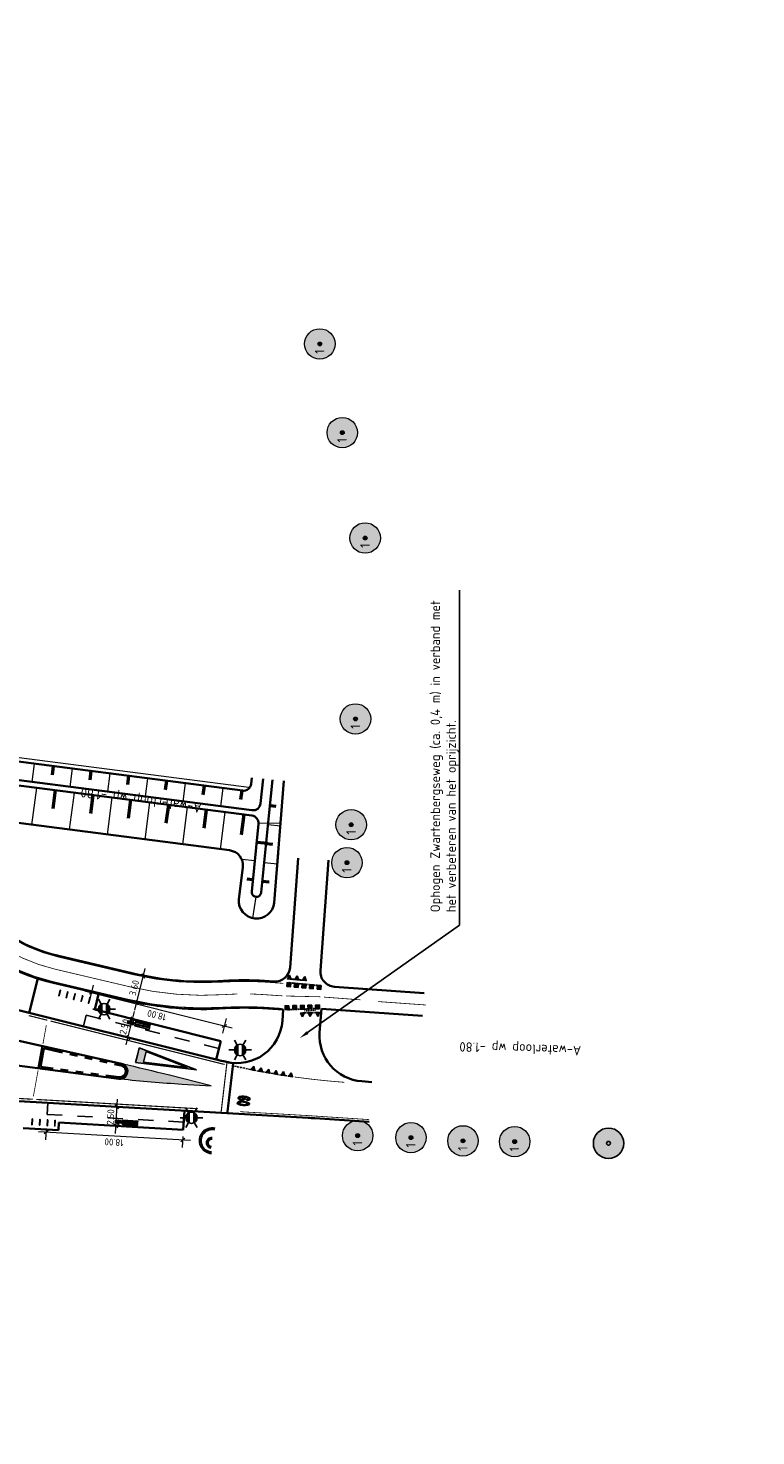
# Model space of a CAD drawing. Header units: metres. Extents: x 101623 to 104606, y 400821 to 405824.
# Tile 19 of 46: x 104291 to 104387, y 402559 to 402744. Entities that reach past the tile are written whole.
import ezdxf
from ezdxf import colors
from ezdxf.entities.mleader import LeaderData, LeaderLine
from ezdxf.enums import TextEntityAlignment as Align
from ezdxf.lldxf.tags import DXFTag
from ezdxf.math import Vec2, Vec3

# ---------------------------------------------------------------- set-up
doc = ezdxf.new("R2010")
doc.units = ezdxf.units.M
doc.header["$LTSCALE"] = 0.5
for name, pattern in [('HIDDEN', [0.375, 0.25, -0.125]), ('NLCS-HIDDEN', [4, 2, -2]), ('VH-RWSBAND-SO', [24, 10, -2, 2, -2, 2, -2, 2, -2]), ('VW-1-1_STREEP', [2, 1, -1]), ('VW-1-3_STREEP', [4, 1, -3]), ('VW-3-3_STREEP', [6, 3, -3]), ('VW-30-270_STREEP', [3, 0.3, -2.7]), ('VW-5050_STREEP', [1, 0.5, -0.5])]:
    doc.linetypes.add(name, pattern=pattern)
doc.layers.get('Defpoints').update_dxf_attribs({"color": 4})
doc.layers.add('_hulplijn voor arcering', color=1, linetype='HIDDEN', plot=False)
for name, color, linetype, lineweight in [('B-WE-GR-BOOM-A', 63, 'Continuous', 25), ('B-WE-GR-BOOM-S', 253, 'Continuous', 25), ('B-WE-IE-MEUBILAIR_WEGMEUBILAIR_LICHTMAST-S-500', 253, 'Continuous', 25), ('N-WE-GW-GRONDWERKLIJN-G', 90, 'Continuous', 50), ('N-WE-GW-TALUDARCERING-S', 90, 'Continuous', 25), ('N-WE-GW-TALUDARCERING_KORT-G', 90, 'Continuous', 50), ('N-WE-GW-TALUDARCERING_LANG-G', 90, 'Continuous', 18), ('N-WE-GW-WATERGANG_BODEM-G', 90, 'Continuous', 35), ('N-WE-GW-WATERGANG_INSTEEK-G', 90, 'Continuous', 35), ('N-WE-IE-MEUBILAIR_WEGMEUBILAIR_AFVALBAK-S', 7, 'Continuous', 25), ('N-WE-IE-MEUBILAIR_WEGMEUBILAIR_FIETS-S', 7, 'Continuous', 25), ('N-WE-IE-MEUBILAIR_WEGMEUBILAIR_LICHTMAST-S-500', 7, 'Continuous', 25), ('N-WE-IE-MEUBILAIR_WEGMEUBILAIR_ZITBANK-S', 7, 'Continuous', 25), ('N-WE-KG-GRENS_PERCEEL-G', 10, 'KG-PERCEEL', 18), ('N-WE-MO-DETAIL1-GN', 7, 'NLCS-HIDDEN', 13), ('N-WE-VH-KANTOPSLUITING_TROTTOIRBAND_RWS-G', 210, 'VH-RWSBAND-SO', 35), ('N-WE-VH-KANTVERHARDING-G', 210, 'Continuous', 35), ('N-WE-VH-KANTVERHARDING-G_2', 4, 'Continuous', 35), ('N-WE-VH-KANTVERHARDING-GN', 210, 'NLCS-HIDDEN', 25), ('N-WE-VW-MARKERING_DWARS-S', 7, 'Continuous', 25), ('N-WE-VW-MARKERING_DWARS_OVERSTEEK_KANALISATIESTREEP50_010-G', 7, 'VW-5050_STREEP', 13), ('N-WE-VW-MARKERING_DWARS_OVERSTEEK_KANALISATIESTREEP50_015-G', 7, 'VW-5050_STREEP', 13), ('N-WE-VW-MARKERING_DWARS_STOPSTREEP_030-G', 7, 'Continuous', 25), ('N-WE-VW-MARKERING_LANGS_STREEP_11_010-G', 7, 'VW-1-1_STREEP', 13), ('N-WE-VW-MARKERING_LANGS_STREEP_13_010-G', 7, 'VW-1-3_STREEP', 13), ('N-WE-VW-MARKERING_LANGS_STREEP_30270_010-G', 7, 'VW-30-270_STREEP', 13), ('N-WE-VW-MARKERING_LANGS_STREEP_33_015-G', 7, 'VW-3-3_STREEP', 13), ('N-WE-VW-MARKERING_LANGS_STREEP_DOORGETROKKEN_010-G', 7, 'Continuous', 13), ('N-WE-VW-MARKERING_PUNTSTUK-V', 7, 'Continuous', 18), ('N-WE-VW-MARKERING_SYMBOOL-S', 7, 'Continuous', 25), ('N-WE-VW-MARKERING_VERKEERSTEKEN-S', 7, 'Continuous', 25), ('N-WE-WH-T25', 7, 'Continuous', 25), ('X-XX-AL-M', 7, 'Continuous', 18), ('X-XX-AL-T25', 7, 'Continuous', 25), ('X-XX-AL_BINDEND-M', 10, 'Continuous', 18)]:
    doc.layers.add(name, color=color, linetype=linetype, lineweight=lineweight)
doc.styles.add('NLCS-ISO', font='NLCS-ISO.ttf')
doc.styles.add('NLCS-ISO-M500-T18', font='NLCS-ISO.ttf', dxfattribs={"height": 0.9})
doc.styles.add('NLCS-ISO-M500-T25', font='NLCS-ISO.ttf', dxfattribs={"height": 1.25})
doc.styles.get("Standard").update_dxf_attribs({"font": 'NLCS-ISO.ttf'})
tags = doc.linetypes.add('KG-PERCEEL', pattern='A,5.5,-2,["P",Standard,S=1.8,R=0,X=-0.5,Y=-0.9],-2,5.5,-2,[5,NLCS.shx,S=0.75,R=0,X=0,Y=0],-2', length=19).pattern_tags.tags
tags[6] = DXFTag(74, 10)
doc.dimstyles.new('NLCS-M500-T18-SCHRAP_L2_H2', dxfattribs={"dimscale": 0.5, "dimtxt": 2.5, "dimasz": 1.008, "dimexe": 2, "dimexo": 2, "dimgap": 0.7, "dimtad": 1, "dimzin": 0, "dimdsep": 46, "dimtxsty": 'NLCS-ISO-M500-T18', "dimblk": 'OBLIQUE', "dimcen": 0, "dimdle": 2, "dimclrd": 256, "dimclre": 256, "dimclrt": 256, "dimazin": 0, "dimtfac": 1, "dimtdec": 3, "dimtofl": 0, "dimtmove": 0, "dimatfit": 3, "dimldrblk": 'OBLIQUE', "dimfxl": 2, "dimfxlon": 1, "dimtfillclr": 256, "dimtolj": 1, "dimtzin": 0, "dimlwd": -1, "dimlwe": -1, "dimarcsym": 0})

# ---------------------------------------------------------------- blocks, each defined once
blk = doc.blocks.new('N-SVW-MARKERING_VERKEERSTEKEN_VOORWAARSCHUWINGSDRIEHOEK_8.0')
h = blk.add_hatch(color=256)
h.paths.add_polyline_path([(0, 8), (-1, 8), (0, 0), (1, 8)])
h.paths.add_polyline_path([(0, 7), (0.72, 7), (0, 1.21), (-0.72, 7)], flags=16)
for p, q in [((0, 0), (-1, 8)), ((0, 8), (-1, 8)), ((0, 0), (1, 8)), ((0, 8), (1, 8)), ((0, 1.21), (-0.72, 7)), ((0, 7), (-0.72, 7)), ((0, 1.21), (0.72, 7)), ((0, 7), (0.72, 7))]:
    blk.add_line(p, q)
blk = doc.blocks.new('SVW-MARKERING_DWARS_DRIEHOEK_50 50')
blk.add_lwpolyline([(0.25, -0.25), (0.5, 0.25), (0, 0.25)], close=True)
blk.add_solid([(0, 0.25), (0.5, 0.25), (0.25, -0.25), (0.5, 0.25)])
blk = doc.blocks.new('_Oblique')
at = {"color": 0, "linetype": 'ByBlock', "lineweight": -2}
blk.add_line((-0.5, -0.5), (0.5, 0.5), dxfattribs=at)
blk = doc.blocks.new('*D26')
at = {"layer": 'Defpoints', "color": 0, "transparency": 16777216}
for p in [(104299.15, 402614.79), (104317.14, 402612.52), (104316.61, 402610.43)]:
    blk.add_point(p, dxfattribs=at)
at = {"layer": 'X-XX-AL-M', "transparency": 16777216}
for p, q in [((104299.43, 402615.91), (104299.91, 402617.85)), ((104298.7, 402617.12), (104318.11, 402612.28)), ((104316.89, 402611.55), (104317.38, 402613.49))]:
    blk.add_line(p, q, dxfattribs=at)
at = {"layer": 'X-XX-AL-M', "transparency": 16777216, "xscale": 0.504, "yscale": 0.504, "zscale": 0.504}
for p, rotation in [((104299.67, 402616.88), 165.9876583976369), ((104317.14, 402612.52), 345.9876583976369)]:
    blk.add_blockref('_Oblique', p, dxfattribs=dict(at, rotation=rotation))
at = {"layer": 'X-XX-AL-M', "transparency": 16777216, "insert": (104308.21, 402613.92), "char_height": 0.9, "attachment_point": 5, "rotation": 165.9877, "style": 'NLCS-ISO-M500-T18'}
blk.add_mtext('\\A1;18.00', dxfattribs=at)
blk = doc.blocks.new('*D27')
at = {"layer": 'Defpoints', "color": 0, "transparency": 16777216}
for p in [(104293.74, 402599.99), (104311.71, 402598.96), (104293.66, 402598.54)]:
    blk.add_point(p, dxfattribs=at)
at = {"layer": 'X-XX-AL-M', "transparency": 16777216}
for p, q in [((104293.68, 402598.99), (104293.6, 402597.54)), ((104312.63, 402597.45), (104292.66, 402598.59)), ((104311.65, 402597.96), (104311.57, 402596.51))]:
    blk.add_line(p, q, dxfattribs=at)
at = {"layer": 'X-XX-AL-M', "transparency": 16777216, "xscale": 0.504, "yscale": 0.504, "zscale": 0.504}
for p, rotation in [((104293.66, 402598.54), 176.7208512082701), ((104311.63, 402597.51), 356.7208512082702)]:
    blk.add_blockref('_Oblique', p, dxfattribs=dict(at, rotation=rotation))
at = {"layer": 'X-XX-AL-M', "transparency": 16777216, "insert": (104302.6, 402597.22), "char_height": 0.9, "attachment_point": 5, "rotation": 176.7209, "style": 'NLCS-ISO-M500-T18'}
blk.add_mtext('\\A1;18.00', dxfattribs=at)
blk = doc.blocks.new('*D35')
at = {"layer": 'Defpoints', "color": 0, "transparency": 16777216}
for p in [(104303.01, 402601.86), (104311.85, 402601.35), (104311.71, 402598.86)]:
    blk.add_point(p, dxfattribs=at)
at = {"layer": 'X-XX-AL-M', "transparency": 16777216}
for p, q in [((104302.81, 402598.36), (104303.07, 402602.86)), ((104304.01, 402601.8), (104302.01, 402601.92)), ((104303.87, 402599.3), (104301.87, 402599.42))]:
    blk.add_line(p, q, dxfattribs=at)
at = {"layer": 'X-XX-AL-M', "transparency": 16777216, "xscale": 0.504, "yscale": 0.504, "zscale": 0.504}
for p, rotation in [((104303.01, 402601.86), 86.72085120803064), ((104302.87, 402599.36), 266.7208512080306)]:
    blk.add_blockref('_Oblique', p, dxfattribs=dict(at, rotation=rotation))
at = {"layer": 'X-XX-AL-M', "transparency": 16777216, "insert": (104302.14, 402600.53), "char_height": 0.9, "attachment_point": 5, "rotation": 86.7209, "style": 'NLCS-ISO-M500-T18'}
blk.add_mtext('\\A1;2.50', dxfattribs=at)
blk = doc.blocks.new('N-SVW-MARKERING_SYMBOOL_60_1.6')
h = blk.add_hatch(color=256)
edge = h.paths.add_edge_path()
edge.add_ellipse((-0.33, 0.78), major_axis=(0, 0.82), ratio=0.336382, start_angle=303.6959, end_angle=474.2814)
edge.add_ellipse((-0.33, 0.49), major_axis=(0, 0.489), ratio=0.505908, start_angle=95.6444, end_angle=402.9072)
edge.add_ellipse((-0.33, 0.76), major_axis=(0, 0.558), ratio=0.305832, start_angle=322.9921, end_angle=440.7858, ccw=False)
edge.add_line((-0.23, 1.2), (-0.1, 1.23))
edge = h.paths.add_edge_path(flags=16)
edge.add_ellipse((-0.33, 0.49), major_axis=(0, -0.289), ratio=0.449292, start_angle=0, end_angle=360)
edge = h.paths.add_edge_path()
edge.add_ellipse((0.33, 0.78), major_axis=(0, 0.82), ratio=0.336382, start_angle=0, end_angle=360)
edge = h.paths.add_edge_path(flags=16)
edge.add_ellipse((0.32, 0.76), major_axis=(0, 0.558), ratio=0.305832, start_angle=0, end_angle=360)
at = {"flags": 128}
blk.add_lwpolyline([(-0.23, 1.2), (-0.1, 1.23)], dxfattribs=at)
for centre, major_axis, ratio, start_param, end_param in [((-0.33, 0.78), (0, 0.82), 0.336382, 5.300493, 8.277772), ((-0.33, 0.76), (0, 0.558), 0.305832, 5.637276, 7.693163), ((-0.33, 0.76), (0, 0.558), 0.305832, 8.774311, 10.075245)]:
    blk.add_ellipse(centre, major_axis=major_axis, ratio=ratio, start_param=start_param, end_param=end_param)
at = {"extrusion": (0, 0, -1)}
blk.add_ellipse((-0.33, 0.49), major_axis=(0, 0.489), ratio=0.505908, start_param=-0.748871, end_param=4.613876, dxfattribs=at)
for centre, major_axis, ratio in [((-0.33, 0.49), (0, -0.289), 0.449292), ((0.33, 0.78), (0, 0.82), 0.336382), ((0.32, 0.76), (0, 0.558), 0.305832)]:
    blk.add_ellipse(centre, major_axis=major_axis, ratio=ratio)
blk = doc.blocks.new('SVW-MARKERING_DWARS_OVERSTEEK_BLOKSTREEP_050')
blk.add_lwpolyline([(0, -0.25), (0.5, -0.25), (0.5, 0.25), (0, 0.25)], close=True)
blk.add_solid([(0, 0.25), (0.5, 0.25), (0, -0.25), (0.5, -0.25)])
blk = doc.blocks.new('SIE-WEG_ZITBANK_MET_LEUNING')
blk.add_hatch(color=256).paths.add_polyline_path([(-0.98, 0.3), (-0.98, 0.25), (0.98, 0.25), (0.98, 0.3)])
for p, q in [((-0.69, 0.25), (-0.69, 0.17)), ((-0.64, 0.25), (-0.64, 0.17)), ((0.64, 0.25), (0.64, 0.17)), ((0.69, 0.25), (0.69, 0.17)), ((-0.69, -0.11), (-0.69, -0.02)), ((-0.64, -0.11), (-0.64, -0.02)), ((0.64, -0.11), (0.64, -0.02)), ((0.69, -0.11), (0.69, -0.02))]:
    blk.add_line(p, q)
at = {"flags": 128}
for points in [[(-0.98, 0.25), (-0.98, 0.3), (0.98, 0.3), (0.98, 0.25)], [(0.98, 0.17), (0.98, -0.02), (-0.98, -0.02), (-0.98, 0.17)], [(-0.98, -0.11), (-0.98, -0.3), (0.98, -0.3), (0.98, -0.11)]]:
    blk.add_lwpolyline(points, close=True, dxfattribs=at)
blk = doc.blocks.new('SIE-WEG_FIETSNIET')
for p, q in [((0, 0.02), (0, -0.02)), ((0.75, 0.02), (0, 0.02)), ((0.75, 0.02), (0.75, -0.02)), ((0.75, -0.02), (0, -0.02))]:
    blk.add_line(p, q)
for centre in [(0, 0), (0.75, 0)]:
    blk.add_circle(centre, 0.02)
blk = doc.blocks.new('SIE-WEG_AFVALBAK_TYPE_02')
at = {"linetype": 'Continuous'}
for p, q in [((0.4, -0.09), (-0.4, -0.09)), ((-0.34, -0.2), (-0.4, -0.09)), ((-0.34, -0.25), (-0.4, -0.44)), ((0.4, -0.44), (-0.4, -0.44)), ((0.34, -0.2), (-0.34, -0.2)), ((-0.34, -0.25), (-0.34, -0.2)), ((0.34, -0.25), (-0.34, -0.25)), ((-0.3, -0.3), (-0.33, -0.4)), ((0.33, -0.4), (-0.33, -0.4)), ((0.3, -0.3), (-0.3, -0.3)), ((0.3, -0.3), (0.33, -0.4)), ((0.34, -0.2), (0.4, -0.09)), ((0.34, -0.25), (0.34, -0.2)), ((0.34, -0.25), (0.4, -0.44))]:
    blk.add_line(p, q, dxfattribs=at)
for p, q in [((-0.4, -0.09), (-0.4, -0.44)), ((0.4, -0.09), (0.4, -0.44))]:
    blk.add_line(p, q)
blk.add_circle((0, 0), 0.0908, dxfattribs=at)
blk = doc.blocks.new('SIE-WEG_LICHTMAST-SO')
h = blk.add_hatch(color=256)
h.paths.add_polyline_path([(1.38, 0.59, 0.658505), (-1.38, 0.59)])
h.paths.add_polyline_path([(-1.38, -0.59, 0.658505), (1.38, -0.59)])
at = {"flags": 128}
for points in [[(-2.6, 1.5), (-1.3, 0.75)], [(-1.38, 0.59), (1.38, 0.59)], [(0, 1.5), (0, 3)], [(1.3, 0.75), (2.6, 1.5)], [(-2.6, -1.5), (-1.3, -0.75)], [(-1.38, -0.59), (1.38, -0.59)], [(0, -1.5), (0, -3)], [(2.6, -1.5), (1.3, -0.75)]]:
    blk.add_lwpolyline(points, dxfattribs=at)
blk.add_circle((0, 0), 1.5)
at = {"style": 'NLCS-ISO'}
blk.add_attdef('TYPE', text='', height=1.8, dxfattribs=at).set_placement((0, 3), align=Align.BOTTOM_CENTER)
blk = doc.blocks.new('*D152')
at = {"layer": 'Defpoints', "color": 0, "transparency": 16777216}
for p in [(104303.72, 402613.75), (104305.05, 402613.42), (104303.33, 402611.27)]:
    blk.add_point(p, dxfattribs=at)
at = {"layer": 'X-XX-AL-M', "transparency": 16777216}
for p, q in [((104304.2, 402610.02), (104305.29, 402614.39)), ((104304.69, 402613.51), (104306.02, 402613.18)), ((104304.3, 402611.03), (104305.42, 402610.75))]:
    blk.add_line(p, q, dxfattribs=at)
at = {"layer": 'X-XX-AL-M', "transparency": 16777216, "xscale": 0.504, "yscale": 0.504, "zscale": 0.504}
for p, rotation in [((104305.05, 402613.42), 75.98765839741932), ((104304.45, 402610.99), 255.9876583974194)]:
    blk.add_blockref('_Oblique', p, dxfattribs=dict(at, rotation=rotation))
at = {"layer": 'X-XX-AL-M', "transparency": 16777216, "insert": (104303.97, 402612.4), "char_height": 0.9, "attachment_point": 5, "rotation": 75.9877, "style": 'NLCS-ISO-M500-T18'}
blk.add_mtext('\\A1;2.50', dxfattribs=at)
blk = doc.blocks.new('*D153')
at = {"layer": 'Defpoints', "color": 0, "transparency": 16777216}
for p in [(104305.13, 402619.4), (104306.46, 402619.07), (104304.31, 402615.89)]:
    blk.add_point(p, dxfattribs=at)
at = {"layer": 'X-XX-AL_BINDEND-M', "transparency": 16777216}
for p, q in [((104305.35, 402614.6), (104306.7, 402620.04)), ((104306.1, 402619.16), (104307.43, 402618.83)), ((104305.28, 402615.65), (104306.56, 402615.33))]:
    blk.add_line(p, q, dxfattribs=at)
at = {"layer": 'X-XX-AL_BINDEND-M', "transparency": 16777216, "xscale": 0.504, "yscale": 0.504, "zscale": 0.504}
for p, rotation in [((104306.46, 402619.07), 75.98765839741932), ((104305.59, 402615.57), 255.9876583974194)]:
    blk.add_blockref('_Oblique', p, dxfattribs=dict(at, rotation=rotation))
at = {"layer": 'X-XX-AL_BINDEND-M', "transparency": 16777216, "insert": (104305.25, 402617.51), "char_height": 0.9, "attachment_point": 5, "rotation": 75.9877, "style": 'NLCS-ISO-M500-T18'}
blk.add_mtext('\\A1;3.60', dxfattribs=at)
blk = doc.blocks.new('SGR-BOOM_ARC-SO')
at = {"layer": 'B-WE-GR-BOOM-A'}
h = blk.add_hatch(color=256, dxfattribs=at)
h.dxf.hatch_style = 1
edge = h.paths.add_edge_path()
edge.add_arc((0, 0), 2, 0, 360)
at = {"color": 0, "linetype": 'ByBlock', "lineweight": -2}
for radius in [2, 0.25]:
    blk.add_circle((0, 0), radius, dxfattribs=at)
blk = doc.blocks.new('SGR-BOOM_KNOTWILG_VERVANGEN-SO')
at = {"linetype": 'ByBlock', "lineweight": 18}
h = blk.add_hatch(color=0, dxfattribs=at)
h.dxf.hatch_style = 1
edge = h.paths.add_edge_path()
edge.add_arc((0, 0), 0.25, 0, 360)
at = {"layer": 'B-WE-GR-BOOM-A'}
h = blk.add_hatch(color=256, dxfattribs=at)
h.dxf.hatch_style = 1
edge = h.paths.add_edge_path()
edge.add_arc((0, 0), 2, 0, 360)
at = {"color": 0, "linetype": 'ByBlock', "lineweight": 18}
for radius in [2, 0.25]:
    blk.add_circle((0, 0), radius, dxfattribs=at)
at = {"color": 0, "linetype": 'ByBlock', "lineweight": 18, "style": 'NLCS-ISO-M500-T25'}
blk.add_text('1', height=1.25, dxfattribs=at).set_placement((-1.3, -0.6))
blk = doc.blocks.new('*U171')
at = {"layer": 'N-WE-GW-TALUDARCERING_KORT-G'}
for p, q in [((104260.11, 402647.24), (104260.32, 402644.79)), ((104265.11, 402647.28), (104264.95, 402644.84)), ((104250.32, 402645.26), (104250.86, 402642.87)), ((104255.18, 402646.45), (104255.74, 402644.06)), ((104270.07, 402646.71), (104269.76, 402644.28)), ((104275.03, 402646.07), (104274.72, 402643.64)), ((104279.99, 402645.43), (104279.68, 402643)), ((104200.69, 402644.57), (104200.21, 402642.17)), ((104205.61, 402643.71), (104205.24, 402641.29)), ((104240.49, 402643.47), (104240.83, 402641.04)), ((104245.42, 402644.26), (104245.86, 402641.85)), ((104284.95, 402644.79), (104284.63, 402642.36)), ((104289.91, 402644.14), (104289.59, 402641.71)), ((104294.87, 402643.5), (104294.55, 402641.07)), ((104210.57, 402643.05), (104210.3, 402640.62)), ((104215.55, 402642.6), (104215.38, 402640.16)), ((104220.54, 402642.36), (104220.47, 402639.91)), ((104225.54, 402642.32), (104225.57, 402639.87)), ((104230.54, 402642.5), (104230.67, 402640.05)), ((104235.52, 402642.88), (104235.76, 402640.44)), ((104299.83, 402642.86), (104299.51, 402640.43)), ((104304.78, 402642.22), (104304.47, 402639.79)), ((104309.74, 402641.58), (104309.43, 402639.15)), ((104323.09, 402641.48), (104323.88, 402641.39)), ((104314.7, 402640.94), (104314.39, 402638.51)), ((104319.66, 402640.3), (104319.32, 402637.65)), ((104321.35, 402636.69), (104322.81, 402636.55)), ((104322.59, 402636.5), (104323.43, 402636.42)), ((104320.85, 402631.72), (104320.09, 402631.79)), ((104322.09, 402631.53), (104322.98, 402631.44))]:
    blk.add_line(p, q, dxfattribs=at)
at = {"layer": 'N-WE-GW-TALUDARCERING_LANG-G'}
for p, q in [((104262.61, 402647.35), (104262.65, 402642.45)), ((104267.59, 402647.03), (104266.97, 402642.17)), ((104252.76, 402645.83), (104253.93, 402641.08)), ((104257.63, 402646.93), (104258.4, 402642.1)), ((104272.55, 402646.39), (104271.92, 402641.53)), ((104277.51, 402645.75), (104276.88, 402640.89)), ((104203.15, 402644.11), (104202.3, 402639.29)), ((104208.09, 402643.35), (104207.44, 402638.5)), ((104242.96, 402643.84), (104243.74, 402639)), ((104247.88, 402644.73), (104248.86, 402639.93)), ((104282.47, 402645.11), (104281.84, 402640.25)), ((104287.43, 402644.46), (104286.8, 402639.61)), ((104292.39, 402643.82), (104291.76, 402638.96)), ((104213.06, 402642.8), (104212.61, 402637.92)), ((104218.04, 402642.45), (104217.81, 402637.56)), ((104223.04, 402642.31), (104223.01, 402637.41)), ((104228.04, 402642.38), (104228.21, 402637.49)), ((104233.03, 402642.66), (104233.41, 402637.77)), ((104238.01, 402643.15), (104238.58, 402638.28)), ((104297.35, 402643.18), (104296.72, 402638.32)), ((104302.3, 402642.54), (104301.68, 402637.68)), ((104307.26, 402641.9), (104306.64, 402637.04)), ((104312.22, 402641.26), (104311.59, 402636.4)), ((104317.18, 402640.62), (104316.55, 402635.76)), ((104321.59, 402639.18), (104324.5, 402639.21)), ((104322.84, 402638.99), (104324.47, 402638.82)), ((104321.1, 402634.21), (104319.39, 402634.38)), ((104322.34, 402634.01), (104324.07, 402633.84)), ((104321.22, 402629.49), (104320.78, 402626.7))]:
    blk.add_line(p, q, dxfattribs=at)
blk = doc.blocks.new('*U172')
at = {"layer": 'N-WE-GW-TALUDARCERING_KORT-G'}
for p, q in [((104254.9, 402649.57), (104255.17, 402648.4)), ((104259.84, 402650.32), (104259.94, 402649.13)), ((104264.84, 402650.4), (104264.78, 402649.2)), ((104269.81, 402649.87), (104269.65, 402648.68)), ((104274.77, 402649.23), (104274.61, 402648.04)), ((104200.43, 402647.78), (104200.19, 402646.61)), ((104245.15, 402647.36), (104245.37, 402646.18)), ((104250.05, 402648.38), (104250.32, 402647.21)), ((104279.73, 402648.59), (104279.57, 402647.4)), ((104284.68, 402647.95), (104284.53, 402646.76)), ((104289.64, 402647.3), (104289.49, 402646.11)), ((104205.35, 402646.89), (104205.16, 402645.7)), ((104210.3, 402646.2), (104210.16, 402645.01)), ((104215.28, 402645.73), (104215.19, 402644.53)), ((104220.27, 402645.47), (104220.24, 402644.27)), ((104225.27, 402645.42), (104225.29, 402644.22)), ((104230.27, 402645.59), (104230.33, 402644.39)), ((104235.25, 402645.97), (104235.37, 402644.77)), ((104240.22, 402646.56), (104240.39, 402645.37)), ((104294.6, 402646.66), (104294.45, 402645.47)), ((104299.56, 402646.02), (104299.41, 402644.83)), ((104304.52, 402645.38), (104304.37, 402644.19)), ((104309.48, 402644.74), (104309.32, 402643.55)), ((104314.44, 402644.1), (104314.28, 402642.91)), ((104319.4, 402643.46), (104319.24, 402642.27))]:
    blk.add_line(p, q, dxfattribs=at)
at = {"layer": 'N-WE-GW-TALUDARCERING_LANG-G'}
for p, q in [((104252.48, 402648.96), (104253.07, 402646.63)), ((104257.36, 402650.03), (104257.72, 402647.66)), ((104262.34, 402650.45), (104262.38, 402648.05)), ((104267.33, 402650.19), (104267.04, 402647.8)), ((104272.29, 402649.55), (104271.98, 402647.17)), ((104277.25, 402648.91), (104276.94, 402646.53)), ((104202.89, 402647.31), (104202.46, 402644.95)), ((104247.61, 402647.84), (104248.09, 402645.49)), ((104282.2, 402648.27), (104281.9, 402645.89)), ((104287.16, 402647.62), (104286.86, 402645.24)), ((104292.12, 402646.98), (104291.81, 402644.6)), ((104207.82, 402646.52), (104207.49, 402644.14)), ((104212.79, 402645.94), (104212.56, 402643.55)), ((104217.77, 402645.57), (104217.65, 402643.17)), ((104222.77, 402645.42), (104222.75, 402643.02)), ((104227.77, 402645.48), (104227.85, 402643.08)), ((104232.76, 402645.75), (104232.95, 402643.36)), ((104237.74, 402646.24), (104238.02, 402643.85)), ((104242.69, 402646.93), (104243.08, 402644.56)), ((104297.08, 402646.34), (104296.77, 402643.96)), ((104302.04, 402645.7), (104301.73, 402643.32)), ((104307, 402645.06), (104306.69, 402642.68)), ((104311.96, 402644.42), (104311.65, 402642.04)), ((104316.92, 402643.78), (104316.61, 402641.4))]:
    blk.add_line(p, q, dxfattribs=at)

msp = doc.modelspace()

# ---------------------------------------------------------------- hatches: boundary and pattern name
at = {"layer": 'N-WE-VW-MARKERING_PUNTSTUK-V'}
h = msp.add_hatch(color=256, dxfattribs=at)
h.dxf.hatch_style = 1
h.paths.add_polyline_path([(104303.629, 402607.517, -0.8301447), (104303.463, 402605.558, 0.0135644), (104311.551, 402604.874), (104315.386, 402604.655), (104309.908, 402606.022, 0.0053856)])

# ---------------------------------------------------------------- linework, layer by layer
at = {"layer": '_hulplijn voor arcering', "flags": 128}
for points in [[(104325.343, 402618.194), (104329.827, 402617.809)], [(104327.877, 402618.478), (104325.386, 402618.692)], [(104325.557, 402618.213), (104329.576, 402617.799)], [(104327.349, 402618.531), (104325.857, 402618.685)], [(104329.603, 402614.766), (104325.083, 402614.659)], [(104329.356, 402614.807), (104325.316, 402614.621)], [(104329.615, 402614.266), (104327.116, 402614.207)], [(104327.619, 402614.477), (104329.117, 402614.546)]]:
    msp.add_lwpolyline(points, dxfattribs=at)
at = {"layer": '_hulplijn voor arcering', "ltscale": 2, "flags": 128}
msp.add_lwpolyline([(104326.059, 402605.833, -0.0194255), (104318.395, 402607.234)], format="xyb", dxfattribs=at)
at = {"layer": 'N-WE-GW-GRONDWERKLIJN-G'}
for centre, radius, start, end in [((104315.472, 402597.416), 1.557, 76.74895, 267.10315), ((104315.408, 402597.136), 0.567, 78.66465, 265.18745)]:
    msp.add_arc(centre, radius, start, end, dxfattribs=at)
at = {"layer": 'N-WE-GW-WATERGANG_BODEM-G', "ltscale": 2, "flags": 128}
msp.add_lwpolyline([(104199.795, 402644.75, 0.1152021), (104254.393, 402646.253, -0.0966556), (104267.217, 402647.077), (104320.72, 402640.162, -0.4058956), (104321.587, 402639.071), (104320.694, 402630.174, 1), (104321.938, 402630.049), (104322.994, 402640.574), (104323.448, 402644.867)], format="xyb", dxfattribs=at)
at = {"layer": 'N-WE-GW-WATERGANG_BODEM-G', "ltscale": 2}
msp.add_lwpolyline([(104199.936, 402645.436, 0.1152021), (104254.215, 402646.93, -0.0966556), (104267.307, 402647.771), (104320.734, 402640.866, 0.4225807), (104321.857, 402641.758), (104322.182, 402644.994)], format="xyb", dxfattribs=at)
at = {"layer": 'N-WE-GW-WATERGANG_INSTEEK-G', "ltscale": 2}
for points in [[(104200.417, 402647.787, 0.1152021), (104253.605, 402649.251, -0.0966556), (104267.615, 402650.151), (104319.502, 402643.446, 0.4225807), (104320.625, 402644.338), (104320.706, 402645.142)], [(104324.937, 402644.717), (104323.66, 402628.708, -0.9804544), (104319.001, 402629.144), (104319.524, 402633.37, 0.4126757), (104317.796, 402635.6), (104266.589, 402642.217, 0.0966556), (104255.638, 402641.513, -0.1152021), (104198.813, 402639.95)]]:
    msp.add_lwpolyline(points, format="xyb", dxfattribs=at)
at = {"layer": 'N-WE-GW-WATERGANG_INSTEEK-G', "ltscale": 2, "flags": 128}
msp.add_lwpolyline([(104323.96, 402632.573), (104324.174, 402635.17)], dxfattribs=at)
at = {"layer": 'N-WE-KG-GRENS_PERCEEL-G'}
msp.add_lwpolyline([(104320.323, 402643.844), (104267.679, 402650.647, 0.0966556), (104253.478, 402649.734, -0.0994889), (104207.649, 402647.047, -0.0994889)], format="xyb", dxfattribs=at)
at = {"layer": 'N-WE-MO-DETAIL1-GN', "ltscale": 10}
msp.add_circle((104230.531, 402546.558), 375, dxfattribs=at)
at = {"layer": 'N-WE-VH-KANTOPSLUITING_TROTTOIRBAND_RWS-G', "flags": 128}
msp.add_lwpolyline([(104292.934, 402607.139), (104293.379, 402609.582), (104303.532, 402607.31, -0.9560595), (104303.262, 402605.785)], format="xyb", close=True, dxfattribs=at)
at = {"layer": 'N-WE-VH-KANTVERHARDING-G', "ltscale": 2}
for p, q in [((104326.799, 402634.588), (104325.741, 402620.192)), ((104330.789, 402634.294), (104329.723, 402619.8)), ((104292.58, 402618.736), (104291.456, 402614.234)), ((104331.577, 402617.659), (104343.368, 402616.832)), ((104300.066, 402614.662), (104300.612, 402616.85)), ((104287.178, 402615.302), (104316.033, 402608.101)), ((104316.639, 402610.526), (104300.066, 402614.662)), ((104324.832, 402614.653), (104324.724, 402613.178)), ((104329.854, 402614.772), (104329.625, 402611.652)), ((104329.854, 402614.772), (104343.167, 402613.838)), ((104316.033, 402608.101), (104316.639, 402610.526)), ((104292.67, 402606.946), (104293.199, 402609.853)), ((104335.167, 402605.228), (104336.465, 402605.132)), ((104284.29, 402602.931), (104328.103, 402600.42)), ((104311.705, 402598.856), (104311.848, 402601.352)), ((104290.676, 402599.059), (104295.286, 402598.795)), ((104295.343, 402599.793), (104311.705, 402598.856)), ((104328.989, 402600.366), (104336.118, 402599.894))]:
    msp.add_line(p, q, dxfattribs=at)
at = {"layer": 'N-WE-VH-KANTVERHARDING-G'}
msp.add_line((104295.286, 402598.795), (104295.343, 402599.793), dxfattribs=at)
at = {"layer": 'N-WE-VH-KANTVERHARDING-G', "ltscale": 2}
msp.add_lwpolyline([(104303.233, 402605.562), (104281.149, 402608.456, 0.0527445), (104281.865, 402612.389), (104303.581, 402607.529, -0.9560595)], format="xyb", close=True, dxfattribs=at)
for centre, radius, start, end in [((104323.746, 402620.338), 2, 266.17256, 355.79402), ((104331.717, 402619.654), 2, 175.79402, 265.98833), ((104318.74, 402613.618), 6, 256.77385, 355.79402), ((104335.609, 402611.212), 6, 175.79402, 265.78215), ((104340.247, 402705.125), 100, 255.98766, 257.0823), ((104340.247, 402705.125), 100, 255.98766, 256.77385), ((104322.383, 402500.584), 100, 86.21265, 86.72085)]:
    msp.add_arc(centre, radius, start, end, dxfattribs=at)
at = {"layer": 'N-WE-VH-KANTVERHARDING-G_2', "ltscale": 2}
for points in [[(104323.613, 402618.343), (104322.37, 402618.426, 0.0335863), (104317.003, 402618.424, -0.0748561), (104305.132, 402619.399), (104295.287, 402621.719, -0.1719669), (104283.209, 402629.494, 0.3544147), (104251.764, 402636.902)], [(104324.832, 402614.653), (104322.13, 402614.834, 0.0335863), (104317.245, 402614.832, -0.0748561), (104304.307, 402615.895), (104294.461, 402618.214, -0.1719669), (104280.361, 402627.292, 0.3544147), (104253.33, 402633.66)]]:
    msp.add_lwpolyline(points, format="xyb", dxfattribs=at)
at = {"layer": 'N-WE-VH-KANTVERHARDING-GN', "ltscale": 2}
for p, q in [((104298.569, 402612.459), (104298.932, 402613.914)), ((104316.397, 402609.556), (104298.932, 402613.914)), ((104293.792, 402600.884), (104293.877, 402602.381)), ((104293.792, 402600.884), (104311.762, 402599.854))]:
    msp.add_line(p, q, dxfattribs=at)
at = {"layer": 'N-WE-VW-MARKERING_DWARS_OVERSTEEK_KANALISATIESTREEP50_010-G', "ltscale": 2, "const_width": 0.1, "flags": 128}
for points in [[(104325.214, 402616.443), (104329.719, 402616.339)], [(104293.253, 402610.148), (104293.701, 402612.608)], [(104291.993, 402603.228), (104292.62, 402606.671)]]:
    msp.add_lwpolyline(points, dxfattribs=at)
at = {"layer": 'N-WE-VW-MARKERING_DWARS_OVERSTEEK_KANALISATIESTREEP50_015-G', "flags": 128}
for points in [[(104327.834, 402617.98), (104325.343, 402618.194)], [(104329.603, 402614.766), (104327.104, 402614.707)]]:
    msp.add_lwpolyline(points, dxfattribs=at)
at = {"layer": 'N-WE-VW-MARKERING_DWARS_OVERSTEEK_KANALISATIESTREEP50_015-G', "ltscale": 2, "const_width": 0.15, "flags": 128}
for points in [[(104291.389, 402613.864), (104293.82, 402613.258)], [(104291.927, 402602.869), (104289.412, 402603.013)]]:
    msp.add_lwpolyline(points, dxfattribs=at)
at = {"layer": 'N-WE-VW-MARKERING_DWARS_STOPSTREEP_030-G', "flags": 128}
for points, const_width in [([(104317.444, 402607.708), (104316.669, 402601.102)], 0.15), ([(104318.264, 402607.612), (104317.488, 402601.006)], 0.3)]:
    msp.add_lwpolyline(points, dxfattribs=dict(at, const_width=const_width))
at = {"layer": 'N-WE-VW-MARKERING_LANGS_STREEP_11_010-G', "ltscale": 2, "const_width": 0.1, "flags": 128}
msp.add_lwpolyline([(104332.87, 402605.097, -0.016328), (104326.357, 402605.791, -0.0170799)], format="xyb", dxfattribs=at)
at = {"layer": 'N-WE-VW-MARKERING_LANGS_STREEP_13_010-G', "ltscale": 2, "const_width": 0.1, "flags": 128}
msp.add_lwpolyline([(104336.138, 402600.193), (104328.12, 402600.72), (104319.17, 402601.233)], dxfattribs=at)
at = {"layer": 'N-WE-VW-MARKERING_LANGS_STREEP_30270_010-G', "ltscale": 2, "const_width": 0.1, "flags": 128}
msp.add_lwpolyline([(104318.821, 402616.705, 0.0111194), (104317.124, 402616.628, -0.0748561), (104304.72, 402617.647), (104294.874, 402619.966, -0.1719669), (104281.785, 402628.393, 0.3544147), (104252.547, 402635.281, -0.1259572), (104241.22, 402632.994)], format="xyb", dxfattribs=at)
msp.add_lwpolyline([(104337.314, 402615.711), (104343.598, 402615.262)], dxfattribs=at)
at = {"layer": 'N-WE-VW-MARKERING_LANGS_STREEP_33_015-G', "ltscale": 2, "const_width": 0.15, "flags": 128}
msp.add_lwpolyline([(104294.257, 402613.149), (104315.943, 402607.737, 0.0030812), (104317.145, 402607.445)], format="xyb", dxfattribs=at)
msp.add_lwpolyline([(104313.344, 402601.642), (104292.378, 402602.843)], dxfattribs=at)
at = {"layer": 'N-WE-VW-MARKERING_LANGS_STREEP_DOORGETROKKEN_010-G', "ltscale": 2, "const_width": 0.1, "flags": 128}
for points in [[(104232.986, 402627.829), (104233.772, 402631.167, -0.3901643), (104239.211, 402634.852, 0.1507269), (104251.83, 402636.767, -0.3544147), (104283.09, 402629.402, 0.1719669), (104295.252, 402621.573), (104305.098, 402619.253, 0.0748561), (104317.013, 402618.274, -0.0335863), (104322.36, 402618.276), (104324.836, 402618.111)], [(104237.116, 402627.043), (104237.563, 402628.942, -0.3658914), (104240.83, 402631.364, 0.129073), (104253.264, 402633.795, -0.3544147), (104280.479, 402627.383, 0.1719669), (104294.495, 402618.36), (104304.341, 402616.041, 0.0748561), (104317.235, 402614.982, -0.0335863), (104322.14, 402614.984), (104324.594, 402614.82)], [(104324.715, 402616.465), (104322.25, 402616.63, 0.0116571), (104320.471, 402616.707)]]:
    msp.add_lwpolyline(points, format="xyb", dxfattribs=at)
msp.add_lwpolyline([(104330.217, 402616.299), (104334.989, 402615.94)], dxfattribs=at)
at = {"layer": 'N-WE-VW-MARKERING_PUNTSTUK-V', "flags": 128}
msp.add_lwpolyline([(104303.629, 402607.517, -0.8301447), (104303.463, 402605.558, 0.0135644), (104311.551, 402604.874), (104315.386, 402604.655), (104309.908, 402606.022, 0.0053856), (104303.629, 402607.517, -0.8301447)], format="xyb", close=True, dxfattribs=at)

# ---------------------------------------------------------------- block references
at = {"layer": 'B-WE-GR-BOOM-S', "rotation": 90}
for p in [(104329.648, 402702.184), (104332.602, 402690.519), (104335.608, 402676.663), (104334.625, 402598.083), (104341.63, 402597.822), (104348.465, 402597.393), (104355.262, 402597.299)]:
    msp.add_blockref('SGR-BOOM_KNOTWILG_VERVANGEN-SO', p, dxfattribs=at)
at = {"layer": 'B-WE-GR-BOOM-S'}
msp.add_blockref('SGR-BOOM_ARC-SO', (104367.605, 402597.079), dxfattribs=at)
at = {"layer": 'B-WE-IE-MEUBILAIR_WEGMEUBILAIR_LICHTMAST-S-500', "xscale": 0.5, "yscale": 0.5, "zscale": 0.5, "rotation": 90.00000000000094}
msp.add_blockref('SIE-WEG_LICHTMAST-SO', (104319.174, 402609.349), dxfattribs=at)
at = {"layer": 'N-WE-GW-TALUDARCERING-S'}
for name in ['*U172', '*U171']:
    msp.add_blockref(name, (0, 0), dxfattribs=at)
at = {"layer": 'N-WE-IE-MEUBILAIR_WEGMEUBILAIR_AFVALBAK-S'}
for p, rotation in [((104304.853, 402613.183), 345.9876583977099), ((104303.171, 402599.636), 176.7208512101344)]:
    msp.add_blockref('SIE-WEG_AFVALBAK_TYPE_02', p, dxfattribs=dict(at, rotation=rotation))
at = {"layer": 'N-WE-IE-MEUBILAIR_WEGMEUBILAIR_FIETS-S'}
for p, rotation in [((104295.366, 402616.479), 75.98765839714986), ((104296.337, 402616.237), 75.98765839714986), ((104297.307, 402615.995), 75.98765839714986), ((104298.277, 402615.753), 75.98765839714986), ((104298.277, 402615.753), 75.98765839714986), ((104299.247, 402615.511), 75.98765839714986), ((104291.821, 402599.519), 86.72085121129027), ((104292.82, 402599.462), 86.72085121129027), ((104293.818, 402599.405), 86.72085121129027), ((104294.816, 402599.348), 86.72085121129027)]:
    msp.add_blockref('SIE-WEG_FIETSNIET', p, dxfattribs=dict(at, rotation=rotation))
at = {"layer": 'N-WE-IE-MEUBILAIR_WEGMEUBILAIR_LICHTMAST-S-500', "xscale": 0.5, "yscale": 0.5, "zscale": 0.5, "rotation": 90.00000000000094}
for p in [(104301.302, 402614.711), (104312.774, 402600.442)]:
    msp.add_blockref('SIE-WEG_LICHTMAST-SO', p, dxfattribs=at)
at = {"layer": 'N-WE-IE-MEUBILAIR_WEGMEUBILAIR_ZITBANK-S'}
for p, rotation in [((104306.322, 402612.587), 345.9876583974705), ((104304.714, 402599.758), 176.72)]:
    msp.add_blockref('SIE-WEG_ZITBANK_MET_LEUNING', p, dxfattribs=dict(at, rotation=rotation))
at = {"layer": 'N-WE-VW-MARKERING_DWARS-S'}
for name, p, rotation in [('SVW-MARKERING_DWARS_OVERSTEEK_BLOKSTREEP_050', (104325.322, 402617.945), 355.09), ('SVW-MARKERING_DWARS_DRIEHOEK_50 50', (104325.906, 402618.899), 175.09), ('SVW-MARKERING_DWARS_OVERSTEEK_BLOKSTREEP_050', (104326.318, 402617.859), 355.09), ('SVW-MARKERING_DWARS_DRIEHOEK_50 50', (104326.902, 402618.813), 175.09), ('SVW-MARKERING_DWARS_OVERSTEEK_BLOKSTREEP_050', (104327.314, 402617.774), 355.09), ('SVW-MARKERING_DWARS_DRIEHOEK_50 50', (104327.898, 402618.727), 175.09), ('SVW-MARKERING_DWARS_OVERSTEEK_BLOKSTREEP_050', (104328.311, 402617.688), 355.09), ('SVW-MARKERING_DWARS_OVERSTEEK_BLOKSTREEP_050', (104329.307, 402617.603), 355.09), ('SVW-MARKERING_DWARS_OVERSTEEK_BLOKSTREEP_050', (104325.598, 402614.921), 181.35), ('SVW-MARKERING_DWARS_OVERSTEEK_BLOKSTREEP_050', (104326.598, 402614.945), 181.35), ('SVW-MARKERING_DWARS_OVERSTEEK_BLOKSTREEP_050', (104327.598, 402614.969), 181.35), ('SVW-MARKERING_DWARS_DRIEHOEK_50 50', (104327.122, 402613.957), 1.35), ('SVW-MARKERING_DWARS_OVERSTEEK_BLOKSTREEP_050', (104328.598, 402614.992), 181.35), ('SVW-MARKERING_DWARS_DRIEHOEK_50 50', (104328.121, 402613.981), 1.35), ('SVW-MARKERING_DWARS_OVERSTEEK_BLOKSTREEP_050', (104329.597, 402615.016), 181.35), ('SVW-MARKERING_DWARS_DRIEHOEK_50 50', (104329.121, 402614.005), 1.35), ('SVW-MARKERING_DWARS_DRIEHOEK_50 50', (104321.164, 402606.912), 169.0047530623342), ('SVW-MARKERING_DWARS_DRIEHOEK_50 50', (104322.147, 402606.726), 169.5774245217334), ('SVW-MARKERING_DWARS_DRIEHOEK_50 50', (104323.131, 402606.55), 170.1500959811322), ('SVW-MARKERING_DWARS_DRIEHOEK_50 50', (104324.117, 402606.384), 170.7227674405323), ('SVW-MARKERING_DWARS_DRIEHOEK_50 50', (104325.105, 402606.227), 171.2954388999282), ('SVW-MARKERING_DWARS_DRIEHOEK_50 50', (104326.094, 402606.081), 171.8681103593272)]:
    msp.add_blockref(name, p, dxfattribs=dict(at, rotation=rotation))
at = {"layer": 'N-WE-VW-MARKERING_SYMBOOL-S', "rotation": 264.6359958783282}
msp.add_blockref('N-SVW-MARKERING_SYMBOOL_60_1.6', (104318.858, 402602.722), dxfattribs=at)
at = {"layer": 'N-WE-VW-MARKERING_VERKEERSTEKEN-S', "rotation": 75.98765839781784}
msp.add_blockref('N-SVW-MARKERING_VERKEERSTEKEN_VOORWAARSCHUWINGSDRIEHOEK_8.0', (104313.427, 402606.735), dxfattribs=at)

# ---------------------------------------------------------------- texts
at = {"layer": 'N-WE-WH-T25', "insert": (104314.001, 402640.486), "char_height": 1.25, "width": 36.21263, "attachment_point": 1, "rotation": 172.37885, "style": 'NLCS-ISO-M500-T25'}
msp.add_mtext('A-waterloop wp -1.80', dxfattribs=at)

# ---------------------------------------------------------------- dimensions: what is measured, and where the dimension line sits
at = {"layer": 'X-XX-AL-M'}
for p1, p2, distance, picture, middle in [((104299.15, 402614.788), (104316.615, 402610.429), 2.152, '*D26', (104308.21, 402613.92)), ((104311.711, 402598.956), (104293.74, 402599.985), 1.451, '*D27', (104302.597, 402597.223))]:
    dim = msp.add_aligned_dim(p1=p1, p2=p2, distance=distance, dimstyle='NLCS-M500-T18-SCHRAP_L2_H2', dxfattribs=at)
    dim.commit()
    dim.dimension.update_dxf_attribs({"geometry": picture, "text_midpoint": middle})
dim = msp.add_linear_dim(base=(104305.051, 402613.418), p1=(104303.334, 402611.27), p2=(104303.724, 402613.749), angle=255.98766, dimstyle='NLCS-M500-T18-SCHRAP_L2_H2', override={"dimtmove": 1}, dxfattribs=at)
dim.commit()
dim.dimension.update_dxf_attribs({"geometry": '*D152', "text_midpoint": (104304.748, 402612.205), "dimtype": 160})
dim = msp.add_linear_dim(base=(104303.013, 402601.858), p1=(104311.705, 402598.856), p2=(104311.848, 402601.352), angle=86.72085, dimstyle='NLCS-M500-T18-SCHRAP_L2_H2', dxfattribs=at)
dim.commit()
dim.dimension.update_dxf_attribs({"geometry": '*D35', "text_midpoint": (104302.934, 402600.484), "dimtype": 161})
at = {"layer": 'X-XX-AL_BINDEND-M'}
dim = msp.add_linear_dim(base=(104306.461, 402619.067), p1=(104304.307, 402615.895), p2=(104305.132, 402619.399), angle=255.98766, dimstyle='NLCS-M500-T18-SCHRAP_L2_H2', override={"dimtmove": 1}, dxfattribs=at)
dim.commit()
dim.dimension.update_dxf_attribs({"geometry": '*D153', "text_midpoint": (104305.249, 402617.515)})

# ---------------------------------------------------------------- next in the draw order: leaders
at = {"layer": 'X-XX-AL-T25'}
ml = msp.add_multileader_mtext('Standard', dxfattribs=at)
ml.set_content('Ophogen Zwartenbergseweg (ca. 0,4 m) in verband met het verbeteren van het oprijzicht.', color=256, style='NLCS-ISO-M500-T25')
ml.set_leader_properties(color=256, linetype='ByLayer', lineweight=-1)
ml.build(insert=Vec2(0, 0))
ml.multileader.update_dxf_attribs({"text_left_attachment_type": 5, "text_right_attachment_type": 5, "dogleg_length": 1.25, "arrow_head_size": 1.25})
ctx = ml.context
ctx.base_point, ctx.char_height, ctx.arrow_head_size, ctx.landing_gap_size, ctx.plane_origin, ctx.plane_x_axis, ctx.plane_y_axis = Vec3(104348.031, 402627.012), 1.25, 1.25, 0.45, Vec3(104279.837, 402636.59), Vec3(0, 1), Vec3(-1, 0)
ctx.left_attachment, ctx.right_attachment = 5, 5
notes = []
notes.append((ctx, [(0, (1, 1, 0), (104348.031, 402625.762), (0, 1), 1.25, [(0, [(104327.018, 402610.91)], 0, [])])]))
ctx.mtext.insert, ctx.mtext.text_direction, ctx.mtext.rotation, ctx.mtext.width, ctx.mtext.defined_height, ctx.mtext.flow_direction = Vec3(104344.198, 402627.462), Vec3(0, 1), 1.5707963, 41.91733, 1.578, 5
ctx.mtext.has_bg_fill, ctx.mtext.bg_color, ctx.mtext.bg_scale_factor, ctx.mtext.bg_transparency, ctx.mtext.use_window_bg_color = 1, -1027028792, 1.5, 0, 1
for ctx, leaders in notes:
    for number, flags, end, landing, length, lines in leaders:
        leader = LeaderData()
        leader.index, (leader.has_last_leader_line, leader.has_dogleg_vector, leader.attachment_direction) = number, flags
        leader.last_leader_point, leader.dogleg_vector, leader.dogleg_length = Vec3(end), Vec3(landing), length
        for number, points, colour, breaks in lines:
            line = LeaderLine()
            line.index, line.vertices, line.color, line.breaks = number, Vec3.list(points), colors.encode_raw_color(colour), breaks
            leader.lines.append(line)
        ctx.leaders.append(leader)

# ---------------------------------------------------------------- next in the draw order: block references
at = {"layer": 'B-WE-GR-BOOM-S', "rotation": 90}
for p in [(104334.334, 402652.874), (104333.774, 402638.967), (104333.214, 402633.975)]:
    msp.add_blockref('SGR-BOOM_KNOTWILG_VERVANGEN-SO', p, dxfattribs=at)

# ---------------------------------------------------------------- next in the draw order: texts
at = {"layer": 'N-WE-WH-T25', "insert": (104363.969, 402608.612), "char_height": 1.25, "width": 36.21263, "attachment_point": 1, "rotation": 178.07677, "style": 'NLCS-ISO-M500-T25'}
msp.add_mtext('A-waterloop wp -1.80', dxfattribs=at)

doc.saveas('drawing.dxf')
